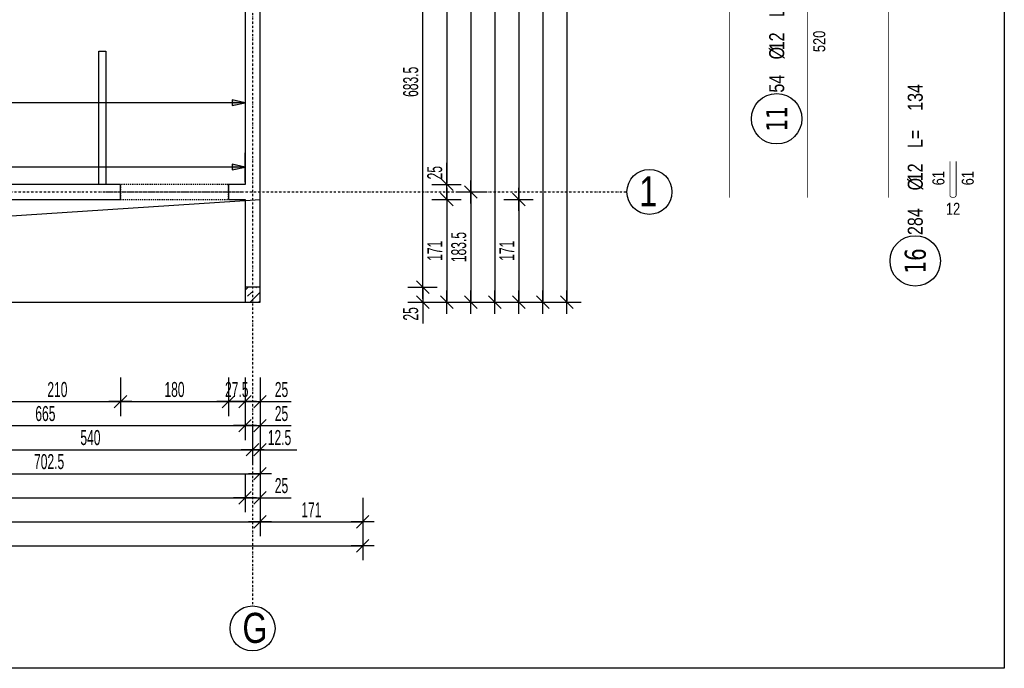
# Model space of a CAD drawing. Header units: millimetres. Extents: x -22500 to -4121, y -19317 to -14831.
# Tile 49 of 70: x -15119 to -13480, y -18447 to -17367. Entities that reach past the tile are written whole.
import ezdxf
from ezdxf.enums import TextEntityAlignment as Align

# ---------------------------------------------------------------- set-up
doc = ezdxf.new("R2010")
doc.units = ezdxf.units.MM
doc.header["$LTSCALE"] = 10
doc.linetypes.add('MO', pattern=[0.7, 0.35, -0.17, 0.01, -0.17])
doc.linetypes.add('MP', pattern=[0.36, 0.2, -0.16])
doc.layers.add('BA_obw', color=230, linetype='Continuous', plot=False)
doc.layers.add('BZ_pom', color=6, linetype='Continuous', plot=False)
for name, color, linetype in [('BA_szr', 1, 'Continuous'), ('BA_wym', 1, 'Continuous'), ('BD_lpm', 1, 'MP'), ('BD_osm', 1, 'MO'), ('BD_txs', 2, 'Continuous'), ('BD_wic', 1, 'Continuous'), ('BD_wig', 3, 'Continuous'), ('BZ_odn', 1, 'Continuous'), ('BZ_opi2', 4, 'Continuous'), ('BZ_opi3', 30, 'Continuous'), ('BZ_opi4', 53, 'Continuous'), ('BZ_P_wyc', 134, 'Continuous'), ('BZ_wym', 1, 'Continuous')]:
    doc.layers.add(name, color=color, linetype=linetype)
doc.styles.add('BIKTBG', font='tahoma.ttf', dxfattribs={"width": 0.85})
doc.styles.add('BIKTC', font='bikromsw.shx', dxfattribs={"width": 0.85})
doc.styles.add('BIKTS', font='bikromsw.shx', dxfattribs={"width": 0.8})
doc.styles.add('BIKWYM', font='bikromsw.shx', dxfattribs={"width": 0.6})
doc.dimstyles.new('BA_KR_100_cm', dxfattribs={"dimtxt": 25, "dimasz": 1.666667, "dimexe": 24, "dimexo": 0, "dimgap": 0, "dimtad": 0, "dimdec": 1, "dimrnd": 0.5, "dimzin": 9, "dimdsep": 46, "dimtxsty": 'BIKWYM', "dimblk": 'WYM-KR', "dimcen": 0, "dimdle": 20, "dimclrd": 256, "dimclre": 256, "dimclrt": 2, "dimadec": 0, "dimazin": 0, "dimtfac": 0.033333, "dimtdec": 1, "dimtmove": 0, "dimatfit": 3, "dimldrblk": 'WYM-KR', "dimfxl": 25, "dimfxlon": 1, "dimtvp": 0.8, "dimtolj": 1, "dimarcsym": 0})
doc.dimstyles.new('BZ_ST_100_cm', dxfattribs={"dimtxt": 25, "dimasz": 1.666667, "dimexe": 24, "dimexo": 0, "dimgap": 0, "dimtad": 0, "dimdec": 1, "dimrnd": 0.5, "dimdsep": 46, "dimtxsty": 'BIKWYM', "dimblk": 'WYM-ST', "dimcen": 0, "dimdle": 20, "dimclrd": 256, "dimclre": 256, "dimclrt": 7, "dimadec": 0, "dimazin": 0, "dimtfac": 0.033333, "dimtdec": 1, "dimtix": 1, "dimtmove": 2, "dimatfit": 3, "dimldrblk": 'WYM-ST', "dimfxl": 25, "dimfxlon": 1, "dimtvp": 0.8, "dimtolj": 1, "dimtzin": 0, "dimarcsym": 0})

# ---------------------------------------------------------------- blocks, each defined once
blk = doc.blocks.new('WYM-KR')
at = {"linetype": 'ByBlock'}
blk.add_line((11.52, 0), (-11.52, 0), dxfattribs=at)
at = {"color": 7, "linetype": 'ByBlock'}
blk.add_line((6.24, 6.24), (-6.24, -6.24), dxfattribs=at)
blk = doc.blocks.new('*D233')
at = {"layer": 'BA_wym', "lineweight": -2}
for p, q in [((-15161.6, -17962.8), (-15161.6, -18026.8)), ((-14951.6, -17962.8), (-14951.6, -18026.8)), ((-15160, -18002.8), (-14953.3, -18002.8))]:
    blk.add_line(p, q, dxfattribs=at)
at = {"layer": 'Defpoints', "color": 0}
for p in [(-15161.6, -17666.3), (-14951.6, -17666.3), (-14951.6, -18002.8)]:
    blk.add_point(p, dxfattribs=at)
at = {"layer": 'BA_wym', "lineweight": -2, "xscale": 1.666666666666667, "yscale": 1.666666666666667, "zscale": 1.666666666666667, "rotation": 180}
blk.add_blockref('WYM-KR', (-15161.6, -18002.8), dxfattribs=at)
at = {"layer": 'BA_wym', "lineweight": -2, "xscale": 1.666666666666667, "yscale": 1.666666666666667, "zscale": 1.666666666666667}
blk.add_blockref('WYM-KR', (-14951.6, -18002.8), dxfattribs=at)
at = {"layer": 'BA_wym', "color": 2, "insert": (-15056.6, -17982.8), "char_height": 25, "attachment_point": 5, "style": 'BIKWYM'}
blk.add_mtext('\\A1;210', dxfattribs=at)
blk = doc.blocks.new('*D234')
at = {"layer": 'BA_wym', "lineweight": -2}
for p, q in [((-14951.6, -17962.8), (-14951.6, -18026.8)), ((-14771.6, -17962.8), (-14771.6, -18026.8)), ((-14950, -18002.8), (-14773.3, -18002.8))]:
    blk.add_line(p, q, dxfattribs=at)
at = {"layer": 'Defpoints', "color": 0}
for p in [(-14951.6, -17666.3), (-14771.6, -17666.3), (-14771.6, -18002.8)]:
    blk.add_point(p, dxfattribs=at)
at = {"layer": 'BA_wym', "lineweight": -2, "xscale": 1.666666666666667, "yscale": 1.666666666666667, "zscale": 1.666666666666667, "rotation": 180}
blk.add_blockref('WYM-KR', (-14951.6, -18002.8), dxfattribs=at)
at = {"layer": 'BA_wym', "lineweight": -2, "xscale": 1.666666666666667, "yscale": 1.666666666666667, "zscale": 1.666666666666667}
blk.add_blockref('WYM-KR', (-14771.6, -18002.8), dxfattribs=at)
at = {"layer": 'BA_wym', "color": 2, "insert": (-14861.6, -17982.8), "char_height": 25, "attachment_point": 5, "style": 'BIKWYM'}
blk.add_mtext('\\A1;180', dxfattribs=at)
blk = doc.blocks.new('*D235')
at = {"layer": 'BA_wym', "lineweight": -2}
for p, q in [((-14771.6, -17962.8), (-14771.6, -18026.8)), ((-14744.1, -17962.8), (-14744.1, -18026.8)), ((-14773.3, -18002.8), (-14775, -18002.8)), ((-14771.6, -18002.8), (-14744.1, -18002.8)), ((-14742.5, -18002.8), (-14740.8, -18002.8))]:
    blk.add_line(p, q, dxfattribs=at)
at = {"layer": 'Defpoints', "color": 0}
for p in [(-14771.6, -17666.3), (-14744.1, -17837.3), (-14744.1, -18002.8)]:
    blk.add_point(p, dxfattribs=at)
at = {"layer": 'BA_wym', "lineweight": -2, "xscale": 1.666666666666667, "yscale": 1.666666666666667, "zscale": 1.666666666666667}
blk.add_blockref('WYM-KR', (-14771.6, -18002.8), dxfattribs=at)
at = {"layer": 'BA_wym', "lineweight": -2, "xscale": 1.666666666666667, "yscale": 1.666666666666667, "zscale": 1.666666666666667, "rotation": 180}
blk.add_blockref('WYM-KR', (-14744.1, -18002.8), dxfattribs=at)
at = {"layer": 'BA_wym', "color": 2, "insert": (-14757.9, -17982.8), "char_height": 25, "attachment_point": 5, "style": 'BIKWYM'}
blk.add_mtext('\\A1;27.5', dxfattribs=at)
blk = doc.blocks.new('*D236')
at = {"layer": 'BA_wym', "lineweight": -2}
for p, q in [((-14744.1, -17962.8), (-14744.1, -18026.8)), ((-14719.1, -17962.8), (-14719.1, -18026.8)), ((-14745.8, -18002.8), (-14747.5, -18002.8)), ((-14744.1, -18002.8), (-14719.1, -18002.8)), ((-14717.5, -18002.8), (-14667.2, -18002.8))]:
    blk.add_line(p, q, dxfattribs=at)
at = {"layer": 'Defpoints', "color": 0}
for p in [(-14744.1, -17837.3), (-14719.1, -17837.3), (-14719.1, -18002.8)]:
    blk.add_point(p, dxfattribs=at)
at = {"layer": 'BA_wym', "lineweight": -2, "xscale": 1.666666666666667, "yscale": 1.666666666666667, "zscale": 1.666666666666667}
blk.add_blockref('WYM-KR', (-14744.1, -18002.8), dxfattribs=at)
at = {"layer": 'BA_wym', "lineweight": -2, "xscale": 1.666666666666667, "yscale": 1.666666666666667, "zscale": 1.666666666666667, "rotation": 180}
blk.add_blockref('WYM-KR', (-14719.1, -18002.8), dxfattribs=at)
at = {"layer": 'BA_wym', "color": 2, "insert": (-14683.4, -17982.8), "char_height": 25, "attachment_point": 5, "style": 'BIKWYM'}
blk.add_mtext('\\A1;25', dxfattribs=at)
blk = doc.blocks.new('*D244')
at = {"layer": 'BA_wym', "lineweight": -2}
for p, q in [((-15409.1, -18002.8), (-15409.1, -18066.8)), ((-14744.1, -18002.8), (-14744.1, -18066.8)), ((-15407.5, -18042.8), (-14745.8, -18042.8))]:
    blk.add_line(p, q, dxfattribs=at)
at = {"layer": 'Defpoints', "color": 0}
for p in [(-15409.1, -17641.3), (-14744.1, -17837.3), (-14744.1, -18042.8)]:
    blk.add_point(p, dxfattribs=at)
at = {"layer": 'BA_wym', "lineweight": -2, "xscale": 1.666666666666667, "yscale": 1.666666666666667, "zscale": 1.666666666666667, "rotation": 180}
blk.add_blockref('WYM-KR', (-15409.1, -18042.8), dxfattribs=at)
at = {"layer": 'BA_wym', "lineweight": -2, "xscale": 1.666666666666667, "yscale": 1.666666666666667, "zscale": 1.666666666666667}
blk.add_blockref('WYM-KR', (-14744.1, -18042.8), dxfattribs=at)
at = {"layer": 'BA_wym', "color": 2, "insert": (-15076.6, -18022.8), "char_height": 25, "attachment_point": 5, "style": 'BIKWYM'}
blk.add_mtext('\\A1;665', dxfattribs=at)
blk = doc.blocks.new('*D245')
at = {"layer": 'BA_wym', "lineweight": -2}
for p, q in [((-14744.1, -18002.8), (-14744.1, -18066.8)), ((-14719.1, -18002.8), (-14719.1, -18066.8)), ((-14745.8, -18042.8), (-14747.5, -18042.8)), ((-14744.1, -18042.8), (-14719.1, -18042.8)), ((-14717.5, -18042.8), (-14667.2, -18042.8))]:
    blk.add_line(p, q, dxfattribs=at)
at = {"layer": 'Defpoints', "color": 0}
for p in [(-14744.1, -17837.3), (-14719.1, -17837.3), (-14719.1, -18042.8)]:
    blk.add_point(p, dxfattribs=at)
at = {"layer": 'BA_wym', "lineweight": -2, "xscale": 1.666666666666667, "yscale": 1.666666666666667, "zscale": 1.666666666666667}
blk.add_blockref('WYM-KR', (-14744.1, -18042.8), dxfattribs=at)
at = {"layer": 'BA_wym', "lineweight": -2, "xscale": 1.666666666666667, "yscale": 1.666666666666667, "zscale": 1.666666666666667, "rotation": 180}
blk.add_blockref('WYM-KR', (-14719.1, -18042.8), dxfattribs=at)
at = {"layer": 'BA_wym', "color": 2, "insert": (-14683.4, -18022.8), "char_height": 25, "attachment_point": 5, "style": 'BIKWYM'}
blk.add_mtext('\\A1;25', dxfattribs=at)
blk = doc.blocks.new('*D252')
at = {"layer": 'BA_wym', "lineweight": -2}
for p, q in [((-15271.6, -18042.8), (-15271.6, -18106.8)), ((-14731.6, -18042.8), (-14731.6, -18106.8)), ((-15270, -18082.8), (-14733.3, -18082.8))]:
    blk.add_line(p, q, dxfattribs=at)
at = {"layer": 'Defpoints', "color": 0}
for p in [(-15271.6, -17666.5), (-14731.6, -17670.5), (-14731.6, -18082.8)]:
    blk.add_point(p, dxfattribs=at)
at = {"layer": 'BA_wym', "lineweight": -2, "xscale": 1.666666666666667, "yscale": 1.666666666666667, "zscale": 1.666666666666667, "rotation": 180}
blk.add_blockref('WYM-KR', (-15271.6, -18082.8), dxfattribs=at)
at = {"layer": 'BA_wym', "lineweight": -2, "xscale": 1.666666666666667, "yscale": 1.666666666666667, "zscale": 1.666666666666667}
blk.add_blockref('WYM-KR', (-14731.6, -18082.8), dxfattribs=at)
at = {"layer": 'BA_wym', "color": 2, "insert": (-15001.6, -18062.8), "char_height": 25, "attachment_point": 5, "style": 'BIKWYM'}
blk.add_mtext('\\A1;540', dxfattribs=at)
blk = doc.blocks.new('*D253')
at = {"layer": 'BA_wym', "lineweight": -2}
for p, q in [((-14731.6, -18042.8), (-14731.6, -18106.8)), ((-14719.1, -18042.8), (-14719.1, -18106.8)), ((-14733.3, -18082.8), (-14735, -18082.8)), ((-14731.6, -18082.8), (-14719.1, -18082.8)), ((-14717.5, -18082.8), (-14657.7, -18082.8))]:
    blk.add_line(p, q, dxfattribs=at)
at = {"layer": 'Defpoints', "color": 0}
for p in [(-14731.6, -17564.7), (-14719.1, -17837.3), (-14719.1, -18082.8)]:
    blk.add_point(p, dxfattribs=at)
at = {"layer": 'BA_wym', "lineweight": -2, "xscale": 1.666666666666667, "yscale": 1.666666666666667, "zscale": 1.666666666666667}
blk.add_blockref('WYM-KR', (-14731.6, -18082.8), dxfattribs=at)
at = {"layer": 'BA_wym', "lineweight": -2, "xscale": 1.666666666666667, "yscale": 1.666666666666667, "zscale": 1.666666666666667, "rotation": 180}
blk.add_blockref('WYM-KR', (-14719.1, -18082.8), dxfattribs=at)
at = {"layer": 'BA_wym', "color": 2, "insert": (-14686.7, -18062.8), "char_height": 25, "attachment_point": 5, "style": 'BIKWYM'}
blk.add_mtext('\\A1;12.5', dxfattribs=at)
blk = doc.blocks.new('*D257')
at = {"layer": 'BA_wym', "lineweight": -2}
for p, q in [((-15421.6, -18082.8), (-15421.6, -18146.8)), ((-14719.1, -18082.8), (-14719.1, -18146.8)), ((-15420, -18122.8), (-14720.8, -18122.8))]:
    blk.add_line(p, q, dxfattribs=at)
at = {"layer": 'Defpoints', "color": 0}
for p in [(-15421.6, -17800.3), (-14719.1, -17837.3), (-14719.1, -18122.8)]:
    blk.add_point(p, dxfattribs=at)
at = {"layer": 'BA_wym', "lineweight": -2, "xscale": 1.666666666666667, "yscale": 1.666666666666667, "zscale": 1.666666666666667, "rotation": 180}
blk.add_blockref('WYM-KR', (-15421.6, -18122.8), dxfattribs=at)
at = {"layer": 'BA_wym', "lineweight": -2, "xscale": 1.666666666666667, "yscale": 1.666666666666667, "zscale": 1.666666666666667}
blk.add_blockref('WYM-KR', (-14719.1, -18122.8), dxfattribs=at)
at = {"layer": 'BA_wym', "color": 2, "insert": (-15070.4, -18102.8), "char_height": 25, "attachment_point": 5, "style": 'BIKWYM'}
blk.add_mtext('\\A1;702.5', dxfattribs=at)
blk = doc.blocks.new('*D259')
at = {"layer": 'BA_wym', "lineweight": -2}
for p, q in [((-17299.1, -18122.8), (-17299.1, -18186.8)), ((-14744.1, -18122.8), (-14744.1, -18186.8)), ((-17297.5, -18162.8), (-14745.8, -18162.8))]:
    blk.add_line(p, q, dxfattribs=at)
at = {"layer": 'Defpoints', "color": 0}
for p in [(-17299.1, -17837.3), (-14744.1, -17837.3), (-14744.1, -18162.8)]:
    blk.add_point(p, dxfattribs=at)
at = {"layer": 'BA_wym', "lineweight": -2, "xscale": 1.666666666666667, "yscale": 1.666666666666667, "zscale": 1.666666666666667, "rotation": 180}
blk.add_blockref('WYM-KR', (-17299.1, -18162.8), dxfattribs=at)
at = {"layer": 'BA_wym', "lineweight": -2, "xscale": 1.666666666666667, "yscale": 1.666666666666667, "zscale": 1.666666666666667}
blk.add_blockref('WYM-KR', (-14744.1, -18162.8), dxfattribs=at)
at = {"layer": 'BA_wym', "color": 2, "insert": (-16021.6, -18142.8), "char_height": 25, "attachment_point": 5, "style": 'BIKWYM'}
blk.add_mtext('\\A1;2555', dxfattribs=at)
blk = doc.blocks.new('*D260')
at = {"layer": 'BA_wym', "lineweight": -2}
for p, q in [((-14744.1, -18122.8), (-14744.1, -18186.8)), ((-14719.1, -18122.8), (-14719.1, -18186.8)), ((-14745.8, -18162.8), (-14747.5, -18162.8)), ((-14744.1, -18162.8), (-14719.1, -18162.8)), ((-14717.5, -18162.8), (-14667.2, -18162.8))]:
    blk.add_line(p, q, dxfattribs=at)
at = {"layer": 'Defpoints', "color": 0}
for p in [(-14744.1, -17837.3), (-14719.1, -17837.3), (-14719.1, -18162.8)]:
    blk.add_point(p, dxfattribs=at)
at = {"layer": 'BA_wym', "lineweight": -2, "xscale": 1.666666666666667, "yscale": 1.666666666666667, "zscale": 1.666666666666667}
blk.add_blockref('WYM-KR', (-14744.1, -18162.8), dxfattribs=at)
at = {"layer": 'BA_wym', "lineweight": -2, "xscale": 1.666666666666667, "yscale": 1.666666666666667, "zscale": 1.666666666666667, "rotation": 180}
blk.add_blockref('WYM-KR', (-14719.1, -18162.8), dxfattribs=at)
at = {"layer": 'BA_wym', "color": 2, "insert": (-14683.4, -18142.8), "char_height": 25, "attachment_point": 5, "style": 'BIKWYM'}
blk.add_mtext('\\A1;25', dxfattribs=at)
blk = doc.blocks.new('*D261')
at = {"layer": 'BA_wym', "lineweight": -2}
for p, q in [((-17324.1, -18162.8), (-17324.1, -18226.8)), ((-14719.1, -18162.8), (-14719.1, -18226.8)), ((-17322.5, -18202.8), (-14720.8, -18202.8))]:
    blk.add_line(p, q, dxfattribs=at)
at = {"layer": 'Defpoints', "color": 0}
for p in [(-17324.1, -17837.3), (-14719.1, -17837.3), (-14719.1, -18202.8)]:
    blk.add_point(p, dxfattribs=at)
at = {"layer": 'BA_wym', "lineweight": -2, "xscale": 1.666666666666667, "yscale": 1.666666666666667, "zscale": 1.666666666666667, "rotation": 180}
blk.add_blockref('WYM-KR', (-17324.1, -18202.8), dxfattribs=at)
at = {"layer": 'BA_wym', "lineweight": -2, "xscale": 1.666666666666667, "yscale": 1.666666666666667, "zscale": 1.666666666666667}
blk.add_blockref('WYM-KR', (-14719.1, -18202.8), dxfattribs=at)
at = {"layer": 'BA_wym', "color": 2, "insert": (-16021.6, -18182.8), "char_height": 25, "attachment_point": 5, "style": 'BIKWYM'}
blk.add_mtext('\\A1;2605', dxfattribs=at)
blk = doc.blocks.new('*D298')
at = {"layer": 'BA_wym', "lineweight": -2}
for p, q in [((-14473.1, -17128.8), (-14424.1, -17128.8)), ((-14448.1, -17810.6), (-14448.1, -17130.5)), ((-14473.1, -17812.3), (-14424.1, -17812.3))]:
    blk.add_line(p, q, dxfattribs=at)
at = {"layer": 'Defpoints', "color": 0}
for p in [(-14719.1, -17128.8), (-14448.1, -17128.8), (-14719.1, -17812.3)]:
    blk.add_point(p, dxfattribs=at)
at = {"layer": 'BA_wym', "lineweight": -2, "xscale": 1.666666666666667, "yscale": 1.666666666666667, "zscale": 1.666666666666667}
for p, rotation in [((-14448.1, -17128.8), 90), ((-14448.1, -17812.3), 270)]:
    blk.add_blockref('WYM-KR', p, dxfattribs=dict(at, rotation=rotation))
at = {"layer": 'BA_wym', "color": 2, "insert": (-14468.1, -17470.6), "char_height": 25, "attachment_point": 5, "rotation": 90, "style": 'BIKWYM'}
blk.add_mtext('\\A1;683.5', dxfattribs=at)
blk = doc.blocks.new('*D299')
at = {"layer": 'BA_wym', "lineweight": -2}
for p, q in [((-14473.1, -17812.3), (-14424.1, -17812.3)), ((-14448.1, -17810.6), (-14448.1, -17809)), ((-14448.1, -17812.3), (-14448.1, -17837.3)), ((-14473.1, -17837.3), (-14424.1, -17837.3)), ((-14448.1, -17839), (-14448.1, -17873))]:
    blk.add_line(p, q, dxfattribs=at)
at = {"layer": 'Defpoints', "color": 0}
for p in [(-14719.1, -17812.3), (-14719.1, -17837.3), (-14448.1, -17837.3)]:
    blk.add_point(p, dxfattribs=at)
at = {"layer": 'BA_wym', "lineweight": -2, "xscale": 1.666666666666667, "yscale": 1.666666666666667, "zscale": 1.666666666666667}
for p, rotation in [((-14448.1, -17812.3), 270), ((-14448.1, -17837.3), 90)]:
    blk.add_blockref('WYM-KR', p, dxfattribs=dict(at, rotation=rotation))
at = {"layer": 'BA_wym', "color": 2, "insert": (-14468.1, -17856.8), "char_height": 25, "attachment_point": 5, "rotation": 90, "style": 'BIKWYM'}
blk.add_mtext('\\A1;25', dxfattribs=at)
blk = doc.blocks.new('*D303')
at = {"layer": 'BA_wym', "lineweight": -2}
for p, q in [((-14433.1, -16811.3), (-14384.1, -16811.3)), ((-14408.1, -16813), (-14408.1, -17639.6)), ((-14433.1, -17641.3), (-14384.1, -17641.3))]:
    blk.add_line(p, q, dxfattribs=at)
at = {"layer": 'Defpoints', "color": 0}
for p in [(-14719.1, -16811.3), (-14744.1, -17641.3), (-14408.1, -17641.3)]:
    blk.add_point(p, dxfattribs=at)
at = {"layer": 'BA_wym', "lineweight": -2, "xscale": 1.666666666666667, "yscale": 1.666666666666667, "zscale": 1.666666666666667}
for p, rotation in [((-14408.1, -16811.3), 90), ((-14408.1, -17641.3), 270)]:
    blk.add_blockref('WYM-KR', p, dxfattribs=dict(at, rotation=rotation))
at = {"layer": 'BA_wym', "color": 2, "insert": (-14428.1, -17226.3), "char_height": 25, "attachment_point": 5, "rotation": 90, "style": 'BIKWYM'}
blk.add_mtext('\\A1;830', dxfattribs=at)
blk = doc.blocks.new('*D304')
at = {"layer": 'BA_wym', "lineweight": -2}
for p, q in [((-14408.1, -17639.6), (-14408.1, -17605.6)), ((-14433.1, -17641.3), (-14384.1, -17641.3)), ((-14408.1, -17666.3), (-14408.1, -17641.3)), ((-14433.1, -17666.3), (-14384.1, -17666.3)), ((-14408.1, -17668), (-14408.1, -17669.6))]:
    blk.add_line(p, q, dxfattribs=at)
at = {"layer": 'Defpoints', "color": 0}
for p in [(-14744.1, -17641.3), (-14408.1, -17641.3), (-14744.1, -17666.3)]:
    blk.add_point(p, dxfattribs=at)
at = {"layer": 'BA_wym', "lineweight": -2, "xscale": 1.666666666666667, "yscale": 1.666666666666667, "zscale": 1.666666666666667}
for p, rotation in [((-14408.1, -17641.3), 270), ((-14408.1, -17666.3), 90)]:
    blk.add_blockref('WYM-KR', p, dxfattribs=dict(at, rotation=rotation))
at = {"layer": 'BA_wym', "color": 2, "insert": (-14428.1, -17621.8), "char_height": 25, "attachment_point": 5, "rotation": 90, "style": 'BIKWYM'}
blk.add_mtext('\\A1;25', dxfattribs=at)
blk = doc.blocks.new('*D305')
at = {"layer": 'BA_wym', "lineweight": -2}
for p, q in [((-14433.1, -17666.3), (-14384.1, -17666.3)), ((-14408.1, -17668), (-14408.1, -17835.6)), ((-14433.1, -17837.3), (-14384.1, -17837.3))]:
    blk.add_line(p, q, dxfattribs=at)
at = {"layer": 'Defpoints', "color": 0}
for p in [(-14744.1, -17666.3), (-14719.1, -17837.3), (-14408.1, -17837.3)]:
    blk.add_point(p, dxfattribs=at)
at = {"layer": 'BA_wym', "lineweight": -2, "xscale": 1.666666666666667, "yscale": 1.666666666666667, "zscale": 1.666666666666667}
for p, rotation in [((-14408.1, -17666.3), 90), ((-14408.1, -17837.3), 270)]:
    blk.add_blockref('WYM-KR', p, dxfattribs=dict(at, rotation=rotation))
at = {"layer": 'BA_wym', "color": 2, "insert": (-14428.1, -17751.8), "char_height": 25, "attachment_point": 5, "rotation": 90, "style": 'BIKWYM'}
blk.add_mtext('\\A1;171', dxfattribs=at)
blk = doc.blocks.new('*D310')
at = {"layer": 'BA_wym', "lineweight": -2}
for p, q in [((-14393.1, -16903.8), (-14344.1, -16903.8)), ((-14368.1, -16905.5), (-14368.1, -17652.1)), ((-14393.1, -17653.8), (-14344.1, -17653.8))]:
    blk.add_line(p, q, dxfattribs=at)
at = {"layer": 'Defpoints', "color": 0}
for p in [(-14719.1, -16903.8), (-14719.1, -17653.8), (-14368.1, -17653.8)]:
    blk.add_point(p, dxfattribs=at)
at = {"layer": 'BA_wym', "lineweight": -2, "xscale": 1.666666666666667, "yscale": 1.666666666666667, "zscale": 1.666666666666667}
for p, rotation in [((-14368.1, -16903.8), 90), ((-14368.1, -17653.8), 270)]:
    blk.add_blockref('WYM-KR', p, dxfattribs=dict(at, rotation=rotation))
at = {"layer": 'BA_wym', "color": 2, "insert": (-14388.1, -17278.8), "char_height": 25, "attachment_point": 5, "rotation": 90, "style": 'BIKWYM'}
blk.add_mtext('\\A1;750', dxfattribs=at)
blk = doc.blocks.new('*D311')
at = {"layer": 'BA_wym', "lineweight": -2}
for p, q in [((-14393.1, -17653.8), (-14344.1, -17653.8)), ((-14368.1, -17655.5), (-14368.1, -17835.6)), ((-14393.1, -17837.3), (-14344.1, -17837.3))]:
    blk.add_line(p, q, dxfattribs=at)
at = {"layer": 'Defpoints', "color": 0}
for p in [(-14719.1, -17653.8), (-14719.1, -17837.3), (-14368.1, -17837.3)]:
    blk.add_point(p, dxfattribs=at)
at = {"layer": 'BA_wym', "lineweight": -2, "xscale": 1.666666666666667, "yscale": 1.666666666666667, "zscale": 1.666666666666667}
for p, rotation in [((-14368.1, -17653.8), 90), ((-14368.1, -17837.3), 270)]:
    blk.add_blockref('WYM-KR', p, dxfattribs=dict(at, rotation=rotation))
at = {"layer": 'BA_wym', "color": 2, "insert": (-14388.1, -17745.6), "char_height": 25, "attachment_point": 5, "rotation": 90, "style": 'BIKWYM'}
blk.add_mtext('\\A1;183.5', dxfattribs=at)
blk = doc.blocks.new('*D313')
at = {"layer": 'BA_wym', "lineweight": -2}
for p, q in [((-14313.1, -15841.3), (-14264.1, -15841.3)), ((-14288.1, -15843), (-14288.1, -17664.6)), ((-14313.1, -17666.3), (-14264.1, -17666.3))]:
    blk.add_line(p, q, dxfattribs=at)
at = {"layer": 'Defpoints', "color": 0}
for p in [(-14719.1, -15841.3), (-14744.1, -17666.3), (-14288.1, -17666.3)]:
    blk.add_point(p, dxfattribs=at)
at = {"layer": 'BA_wym', "lineweight": -2, "xscale": 1.666666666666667, "yscale": 1.666666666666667, "zscale": 1.666666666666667}
for p, rotation in [((-14288.1, -15841.3), 90), ((-14288.1, -17666.3), 270)]:
    blk.add_blockref('WYM-KR', p, dxfattribs=dict(at, rotation=rotation))
at = {"layer": 'BA_wym', "color": 2, "insert": (-14308.1, -16753.8), "char_height": 25, "attachment_point": 5, "rotation": 90, "style": 'BIKWYM'}
blk.add_mtext('\\A1;1825', dxfattribs=at)
blk = doc.blocks.new('*D314')
at = {"layer": 'BA_wym', "lineweight": -2}
for p, q in [((-14313.1, -17666.3), (-14264.1, -17666.3)), ((-14288.1, -17668), (-14288.1, -17835.6)), ((-14313.1, -17837.3), (-14264.1, -17837.3))]:
    blk.add_line(p, q, dxfattribs=at)
at = {"layer": 'Defpoints', "color": 0}
for p in [(-14744.1, -17666.3), (-14719.1, -17837.3), (-14288.1, -17837.3)]:
    blk.add_point(p, dxfattribs=at)
at = {"layer": 'BA_wym', "lineweight": -2, "xscale": 1.666666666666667, "yscale": 1.666666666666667, "zscale": 1.666666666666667}
for p, rotation in [((-14288.1, -17666.3), 90), ((-14288.1, -17837.3), 270)]:
    blk.add_blockref('WYM-KR', p, dxfattribs=dict(at, rotation=rotation))
at = {"layer": 'BA_wym', "color": 2, "insert": (-14308.1, -17751.8), "char_height": 25, "attachment_point": 5, "rotation": 90, "style": 'BIKWYM'}
blk.add_mtext('\\A1;171', dxfattribs=at)
blk = doc.blocks.new('*D315')
at = {"layer": 'BA_wym', "lineweight": -2}
for p, q in [((-14273.1, -15790.3), (-14224.1, -15790.3)), ((-14248.1, -15792), (-14248.1, -17835.6)), ((-14273.1, -17837.3), (-14224.1, -17837.3))]:
    blk.add_line(p, q, dxfattribs=at)
at = {"layer": 'Defpoints', "color": 0}
for p in [(-15409.1, -15790.3), (-14719.1, -17837.3), (-14248.1, -17837.3)]:
    blk.add_point(p, dxfattribs=at)
at = {"layer": 'BA_wym', "lineweight": -2, "xscale": 1.666666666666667, "yscale": 1.666666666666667, "zscale": 1.666666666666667}
for p, rotation in [((-14248.1, -15790.3), 90), ((-14248.1, -17837.3), 270)]:
    blk.add_blockref('WYM-KR', p, dxfattribs=dict(at, rotation=rotation))
at = {"layer": 'BA_wym', "color": 2, "insert": (-14268.1, -16813.8), "char_height": 25, "attachment_point": 5, "rotation": 90, "style": 'BIKWYM'}
blk.add_mtext('\\A1;2047', dxfattribs=at)
blk = doc.blocks.new('*D318')
at = {"layer": 'BA_wym', "lineweight": -2}
for p, q in [((-14353.1, -16738.8), (-14304.1, -16738.8)), ((-14328.1, -16740.5), (-14328.1, -17835.6)), ((-14353.1, -17837.3), (-14304.1, -17837.3))]:
    blk.add_line(p, q, dxfattribs=at)
at = {"layer": 'Defpoints', "color": 0}
for p in [(-14368.1, -16738.8), (-14368.1, -17837.3), (-14328.1, -17837.3)]:
    blk.add_point(p, dxfattribs=at)
at = {"layer": 'BA_wym', "lineweight": -2, "xscale": 1.666666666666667, "yscale": 1.666666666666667, "zscale": 1.666666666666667}
for p, rotation in [((-14328.1, -16738.8), 90), ((-14328.1, -17837.3), 270)]:
    blk.add_blockref('WYM-KR', p, dxfattribs=dict(at, rotation=rotation))
at = {"layer": 'BA_wym', "color": 2, "insert": (-14348.1, -17288.1), "char_height": 25, "attachment_point": 5, "rotation": 90, "style": 'BIKWYM'}
blk.add_mtext('\\A1;1098.5', dxfattribs=at)
blk = doc.blocks.new('*D319')
at = {"layer": 'BA_wym', "lineweight": -2}
for p, q in [((-14719.1, -18162.8), (-14719.1, -18226.8)), ((-14548.1, -18162.8), (-14548.1, -18226.8)), ((-14717.5, -18202.8), (-14549.8, -18202.8))]:
    blk.add_line(p, q, dxfattribs=at)
at = {"layer": 'Defpoints', "color": 0}
for p in [(-14548.1, -16738.8), (-14719.1, -17837.3), (-14548.1, -18202.8)]:
    blk.add_point(p, dxfattribs=at)
at = {"layer": 'BA_wym', "lineweight": -2, "xscale": 1.666666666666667, "yscale": 1.666666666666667, "zscale": 1.666666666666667, "rotation": 180}
blk.add_blockref('WYM-KR', (-14719.1, -18202.8), dxfattribs=at)
at = {"layer": 'BA_wym', "lineweight": -2, "xscale": 1.666666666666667, "yscale": 1.666666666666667, "zscale": 1.666666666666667}
blk.add_blockref('WYM-KR', (-14548.1, -18202.8), dxfattribs=at)
at = {"layer": 'BA_wym', "color": 2, "insert": (-14633.6, -18182.8), "char_height": 25, "attachment_point": 5, "style": 'BIKWYM'}
blk.add_mtext('\\A1;171', dxfattribs=at)
blk = doc.blocks.new('*D321')
at = {"layer": 'BA_wym', "lineweight": -2}
for p, q in [((-17495.1, -18202.8), (-17495.1, -18266.8)), ((-14548.1, -18202.8), (-14548.1, -18266.8)), ((-17493.5, -18242.8), (-14549.8, -18242.8))]:
    blk.add_line(p, q, dxfattribs=at)
at = {"layer": 'Defpoints', "color": 0}
for p in [(-17495.1, -16738.8), (-14548.1, -16738.8), (-14548.1, -18242.8)]:
    blk.add_point(p, dxfattribs=at)
at = {"layer": 'BA_wym', "lineweight": -2, "xscale": 1.666666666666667, "yscale": 1.666666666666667, "zscale": 1.666666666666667, "rotation": 180}
blk.add_blockref('WYM-KR', (-17495.1, -18242.8), dxfattribs=at)
at = {"layer": 'BA_wym', "lineweight": -2, "xscale": 1.666666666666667, "yscale": 1.666666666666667, "zscale": 1.666666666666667}
blk.add_blockref('WYM-KR', (-14548.1, -18242.8), dxfattribs=at)
at = {"layer": 'BA_wym', "color": 2, "insert": (-16021.6, -18222.8), "char_height": 25, "attachment_point": 5, "style": 'BIKWYM'}
blk.add_mtext('\\A1;2947', dxfattribs=at)
blk = doc.blocks.new('*D391')
at = {"layer": 'BA_wym', "lineweight": -2}
for p, q in [((-14233.1, -15670.3), (-14184.1, -15670.3)), ((-14208.1, -15672), (-14208.1, -17835.6)), ((-14233.1, -17837.3), (-14184.1, -17837.3))]:
    blk.add_line(p, q, dxfattribs=at)
at = {"layer": 'Defpoints', "color": 0}
for p in [(-15403.1, -15670.3), (-14719.1, -17837.3), (-14208.1, -17837.3)]:
    blk.add_point(p, dxfattribs=at)
at = {"layer": 'BA_wym', "lineweight": -2, "xscale": 1.666666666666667, "yscale": 1.666666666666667, "zscale": 1.666666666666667}
for p, rotation in [((-14208.1, -15670.3), 90), ((-14208.1, -17837.3), 270)]:
    blk.add_blockref('WYM-KR', p, dxfattribs=dict(at, rotation=rotation))
at = {"layer": 'BA_wym', "color": 2, "insert": (-14228.1, -16753.8), "char_height": 25, "attachment_point": 5, "rotation": 90, "style": 'BIKWYM'}
blk.add_mtext('\\A1;2167', dxfattribs=at)
blk = doc.blocks.new('WYM-ST')
blk.add_hatch(color=256).paths.add_polyline_path([(-13, 2.88), (0, 0), (-13, -2.88)])
blk.add_lwpolyline([(0, 0), (-13, 2.88), (-13, -2.88), (0, 0)])
blk = doc.blocks.new('*D423')
at = {"layer": 'BA_wym', "lineweight": -2}
for p, q in [((-16009.1, -17480.4), (-16009.1, -17529.4)), ((-14744.1, -17480.4), (-14744.1, -17529.4)), ((-14745.8, -17505.4), (-16007.5, -17505.4))]:
    blk.add_line(p, q, dxfattribs=at)
at = {"layer": 'Defpoints', "color": 0}
for p in [(-14744.1, -16588.8), (-16009.1, -16706.3), (-16009.1, -17505.4)]:
    blk.add_point(p, dxfattribs=at)
at = {"layer": 'BA_wym', "lineweight": -2, "xscale": 1.666666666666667, "yscale": 1.666666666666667, "zscale": 1.666666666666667, "rotation": 180}
blk.add_blockref('WYM-ST', (-16009.1, -17505.4), dxfattribs=at)
at = {"layer": 'BA_wym', "lineweight": -2, "xscale": 1.666666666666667, "yscale": 1.666666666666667, "zscale": 1.666666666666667}
blk.add_blockref('WYM-ST', (-14744.1, -17505.4), dxfattribs=at)
at = {"layer": 'BA_wym', "color": 7, "insert": (-15364.3, -17485.4), "char_height": 25, "attachment_point": 5, "style": 'BIKWYM'}
blk.add_mtext('\\A1;1265', dxfattribs=at)
blk = doc.blocks.new('bik_BlkOpPretW', base_point=(-8229.3, 29338.9))
at = {"layer": 'BZ_opi2', "style": 'BIKTBG', "width": 0.8}
blk.add_attdef('NUMER', text='', height=35, dxfattribs=at).set_placement((-8167.3, 29338.9), align=Align.MIDDLE_CENTER)
at = {"layer": 'BZ_opi4', "style": 'BIKTS', "width": 0.8}
for tag, p in [('SZTUK', (-8124.3, 29326.4)), ('PRZEDR_FI', (-8050, 29326.4)), ('PRZEKROJ', (-8034.8, 29326.4)), ('PRZEDR_L', (-7979.5, 29326.4)), ('DLUGOSC', (-7917.6, 29326.4))]:
    blk.add_attdef(tag, p, '', height=25, dxfattribs=at)
at = {"layer": 'BZ_pom', "width": 0.8}
for tag, p, height, style, flags in [('POZYCJA', (-8124.3, 29288.9), 35, 'BIKTBG', 3), ('GATUNEK', (-8124.3, 29251.4), 25, 'BIKTS', 1), ('METODA_L', (-8124.3, 29176.4), 25, 'BIKTS', 3)]:
    blk.add_attdef(tag, p, '', height=height, dxfattribs=dict(at, style=style, flags=flags))
at = {"layer": 'BZ_wym', "width": 0.8}
for tag, p, height, style, flags in [('UWAGA', (-8124.3, 29213.9), 25, 'BIKTS', 1), ('TYP_PRETA', (-8124.3, 29138.9), 25, 'BIKTS', 3), ('PRZEDR_NR', (-8124.3, 29101.4), 35, 'BIKTBG', 1), ('PRZEDR_SZT', (-8124.3, 29063.9), 25, 'BIKTS', 1), ('EURO_KOD', (-8124.3, 29026.4), 25, 'BIKTS', 3), ('EURO_KOD_SEGMENTY', (-8070, 29026.4), 25, 'BIKTS', 3), ('HAK_1', (-8124.3, 28988.9), 25, 'BIKTS', 3), ('HAK_2', (-8124.3, 28951.4), 25, 'BIKTS', 3), ('ID', (-8124.3, 28913.9), 25, 'BIKTS', 3), ('ID_C', (-8124.3, 28876.4), 25, 'BIKTS', 3), ('b_atr_0', (-8124.3, 28838.9), 25, 'BIKTS', 3)]:
    blk.add_attdef(tag, p, '', height=height, dxfattribs=dict(at, style=style, flags=flags))
blk = doc.blocks.new('*D447')
at = {"layer": 'BA_wym', "lineweight": -2}
for p, q in [((-17299.1, -17637.5), (-17299.1, -17588.5)), ((-14744.1, -17637.5), (-14744.1, -17588.5)), ((-14745.8, -17612.5), (-17297.5, -17612.5))]:
    blk.add_line(p, q, dxfattribs=at)
at = {"layer": 'Defpoints', "color": 0}
for p in [(-17299.1, -17612.5), (-17299.1, -17641.3), (-14744.1, -17641.3)]:
    blk.add_point(p, dxfattribs=at)
at = {"layer": 'BA_wym', "lineweight": -2, "xscale": 1.666666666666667, "yscale": 1.666666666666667, "zscale": 1.666666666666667, "rotation": 180}
blk.add_blockref('WYM-ST', (-17299.1, -17612.5), dxfattribs=at)
at = {"layer": 'BA_wym', "lineweight": -2, "xscale": 1.666666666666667, "yscale": 1.666666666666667, "zscale": 1.666666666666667}
blk.add_blockref('WYM-ST', (-14744.1, -17612.5), dxfattribs=at)
at = {"layer": 'BA_wym', "color": 7, "insert": (-15964.1, -17592.5), "char_height": 25, "attachment_point": 5, "style": 'BIKWYM'}
blk.add_mtext('\\A1;2555', dxfattribs=at)

msp = doc.modelspace()

# ---------------------------------------------------------------- hatches: boundary and pattern name
at = {"layer": 'BA_szr'}
h = msp.add_hatch(dxfattribs=at)
h.set_pattern_fill('BIK_ZELBET', color=256, scale=100, angle=45, pattern_type=2)
h.set_pattern_definition([(45, (-26357.906, -18881.161), (-14.142136, 14.142136), []), (45, (-26364.977, -18874.09), (-14.142136, 14.142136), [10, -10])])
h.paths.add_polyline_path([(-14744.13, -17837.31), (-14719.13, -17837.31), (-14719.13, -17812.31), (-14744.13, -17812.31)])

# ---------------------------------------------------------------- linework, layer by layer
at = {"layer": 'BA_obw'}
msp.add_lwpolyline([(-18064.84, -14831.21), (-13479.65, -14831.21), (-13479.65, -18446.63), (-18064.84, -18446.63)], close=True, dxfattribs=at)
at = {"layer": 'BD_lpm'}
msp.add_lwpolyline([(-14951.63, -17666.31), (-14771.63, -17666.31), (-14771.63, -17641.31), (-14951.63, -17641.31)], close=True, dxfattribs=at)
at = {"layer": 'BD_osm', "color": 5}
msp.add_line((-14976.63, -17653.81), (-14746.63, -17653.81), dxfattribs=at)
at = {"layer": 'BD_osm'}
for points in [[(-14731.63, -15130.31), (-14731.63, -18342.76)], [(-17935.13, -17653.81), (-14108.13, -17653.81)]]:
    msp.add_lwpolyline(points, dxfattribs=at)
at = {"layer": 'BD_wic', "color": 8}
msp.add_lwpolyline([(-14987.63, -17641.31), (-14987.63, -17419.32), (-14976.13, -17419.32), (-14976.13, -17641.31)], dxfattribs=at)
at = {"layer": 'BD_wic'}
for points in [[(-17324.13, -17837.31), (-14719.13, -17666.31)], [(-17299.13, -17837.31), (-14744.13, -17837.31)]]:
    msp.add_lwpolyline(points, dxfattribs=at)
for centre in [(-14070.63, -17653.81), (-14731.63, -18380.26)]:
    msp.add_circle(centre, 37.5, dxfattribs=at)
at = {"layer": 'BD_wig'}
msp.add_lwpolyline([(-14744.13, -17837.31), (-14719.13, -17837.31), (-14719.13, -17128.81), (-14744.13, -17128.81), (-14744.13, -17641.31), (-14771.63, -17641.31), (-14771.63, -17666.31), (-14744.13, -17666.31), (-14744.13, -17837.31)], dxfattribs=at)
for points in [[(-15161.63, -17666.31), (-14951.63, -17666.31), (-14951.63, -17641.31), (-15161.63, -17641.31)], [(-14744.13, -17837.31), (-14719.13, -17837.31), (-14719.13, -17812.31), (-14744.13, -17812.31)]]:
    msp.add_lwpolyline(points, close=True, dxfattribs=at)
at = {"layer": 'BZ_odn', "color": 252}
for centre in [(-13858.72, -17532.03), (-13627.99, -17768.61)]:
    msp.add_circle(centre, 42, dxfattribs=at)
at = {"layer": 'BZ_P_wyc', "linetype": 'Continuous', "const_width": 1.2}
for points in [[(-13937.08, -16463.31), (-13937.08, -17663.31)], [(-13672.08, -17663.31), (-13672.08, -16684.31)], [(-13807.08, -17663.31), (-13807.08, -17143.31)]]:
    msp.add_lwpolyline(points, dxfattribs=at)
msp.add_lwpolyline([(-13570.2, -17602.71), (-13570.2, -17659.11, 0.4142136), (-13566.6, -17662.71), (-13563.4, -17662.71, 0.4142136), (-13559.8, -17659.11), (-13559.8, -17602.71)], format="xyb", dxfattribs=at)

# ---------------------------------------------------------------- block references
ref = msp.add_blockref('bik_BlkOpPretW', (-13858.72, -17594.03), dxfattribs=dict(rotation=90))
ref.add_attrib('NUMER', '11', dxfattribs={"layer": 'BZ_opi2', "height": 35, "rotation": 90, "style": 'BIKTBG', "width": 0.8}).set_placement((-13858.72, -17532.03), align=Align.MIDDLE_CENTER)
ref.add_attrib('SZTUK', '54', (-13846.22, -17488.54), dxfattribs={"layer": 'BZ_opi4', "height": 25, "rotation": 90, "style": 'BIKTS', "width": 0.8})
ref.add_attrib('PRZEKROJ', '12', (-13846.22, -17418.07), dxfattribs={"layer": 'BZ_opi4', "height": 25, "rotation": 90, "style": 'BIKTS', "width": 0.8})
ref.add_attrib('DLUGOSC', '520', (-13846.22, -17300.92), dxfattribs={"layer": 'BZ_opi4', "height": 25, "rotation": 90, "style": 'BIKTS', "width": 0.8})
ref.add_attrib('PRZEDR_FI', '%%c', (-13846.22, -17433.3), dxfattribs={"layer": 'BZ_opi4', "height": 25, "rotation": 90, "style": 'BIKTS', "width": 0.8})
ref.add_attrib('PRZEDR_L', 'L=', (-13846.22, -17362.83), dxfattribs={"layer": 'BZ_opi4', "height": 25, "rotation": 90, "style": 'BIKTS', "width": 0.8})
at = {"rotation": 90}
msp.add_blockref('bik_BlkOpPretW', (-13627.99, -17830.61), dxfattribs=at).add_auto_attribs({'NUMER': '16', 'SZTUK': '284', 'PRZEKROJ': '12', 'DLUGOSC': '134', 'PRZEDR_FI': '%%c', 'PRZEDR_L': 'L='})

# ---------------------------------------------------------------- texts
at = {"layer": 'BD_txs', "style": 'BIKTS', "width": 0.8}
for s, p in [('1', (-14087.44, -17677.87)), ('G', (-14748.44, -18404.33))]:
    msp.add_text(s, height=50, dxfattribs=at).set_placement(p)
at = {"layer": 'BZ_opi3', "style": 'BIKTC', "width": 0.8}
for s, rotation, p in [('520', 90, (-13787.88, -17403.31)), ('61', 89.99985, (-13589.4, -17630.91)), ('61', 90, (-13540.6, -17630.91))]:
    msp.add_text(s, height=20, rotation=rotation, dxfattribs=at).set_placement(p, align=Align.MIDDLE_CENTER)
msp.add_text('12', height=20, dxfattribs=at).set_placement((-13565, -17681.91), align=Align.MIDDLE_CENTER)

# ---------------------------------------------------------------- dimensions: what is measured, and where the dimension line sits
at = {"layer": 'BA_wym'}
for base, p1, p2, picture, middle in [((-14208.13, -17837.31), (-15403.13, -15670.29), (-14719.13, -17837.31), '*D391', (-14228.13, -16753.8)), ((-14248.13, -17837.31), (-15409.13, -15790.31), (-14719.13, -17837.31), '*D315', (-14268.13, -16813.81)), ((-14288.13, -17666.31), (-14719.13, -15841.31), (-14744.13, -17666.31), '*D313', (-14308.13, -16753.81)), ((-14328.13, -17837.31), (-14368.13, -16738.81), (-14368.13, -17837.31), '*D318', (-14348.13, -17288.06)), ((-14408.13, -17641.31), (-14719.13, -16811.31), (-14744.13, -17641.31), '*D303', (-14428.13, -17226.31)), ((-14368.13, -17653.81), (-14719.13, -16903.81), (-14719.13, -17653.81), '*D310', (-14388.13, -17278.81)), ((-14448.13, -17128.81), (-14719.13, -17812.31), (-14719.13, -17128.81), '*D298', (-14468.13, -17470.56)), ((-14408.13, -17641.31), (-14744.13, -17666.31), (-14744.13, -17641.31), '*D304', (-14428.13, -17621.79)), ((-14368.13, -17837.31), (-14719.13, -17653.81), (-14719.13, -17837.31), '*D311', (-14388.13, -17745.56)), ((-14408.13, -17837.31), (-14744.13, -17666.31), (-14719.13, -17837.31), '*D305', (-14428.13, -17751.81)), ((-14288.13, -17837.31), (-14744.13, -17666.31), (-14719.13, -17837.31), '*D314', (-14308.13, -17751.81)), ((-14448.13, -17837.31), (-14719.13, -17812.31), (-14719.13, -17837.31), '*D299', (-14468.13, -17856.83))]:
    dim = msp.add_linear_dim(base=base, p1=p1, p2=p2, angle=90, dimstyle='BA_KR_100_cm', override={"dimatfit": 1}, dxfattribs=at)
    dim.commit()
    dim.dimension.update_dxf_attribs({"geometry": picture, "text_midpoint": middle})
for base, p1, p2, dimstyle, override, picture, middle in [((-16009.13, -17505.38), (-14744.13, -16588.81), (-16009.13, -16706.31), 'BZ_ST_100_cm', {"dimrnd": 1, "dimblk": 'WYM-ST'}, '*D423', (-15364.3, -17485.38)), ((-17299.13, -17612.48), (-14744.13, -17641.31), (-17299.13, -17641.31), 'BZ_ST_100_cm', {"dimrnd": 1, "dimblk": 'WYM-ST'}, '*D447', (-15964.07, -17592.48)), ((-14744.13, -18002.76), (-14771.63, -17666.31), (-14744.13, -17837.31), 'BA_KR_100_cm', {"dimblk": 'WYM-KR', "dimatfit": 1, "dimfxl": 40}, '*D235', (-14757.88, -18002.76)), ((-14719.13, -18002.76), (-14744.13, -17837.31), (-14719.13, -17837.31), 'BA_KR_100_cm', {"dimblk": 'WYM-KR', "dimatfit": 1, "dimfxl": 40}, '*D236', (-14683.42, -18002.76)), ((-14719.13, -18042.76), (-14744.13, -17837.31), (-14719.13, -17837.31), 'BA_KR_100_cm', {"dimblk": 'WYM-KR', "dimatfit": 1, "dimfxl": 40}, '*D245', (-14683.42, -18042.76)), ((-14719.13, -18162.76), (-14744.13, -17837.31), (-14719.13, -17837.31), 'BA_KR_100_cm', {"dimblk": 'WYM-KR', "dimatfit": 1, "dimfxl": 40}, '*D260', (-14683.42, -18162.76))]:
    dim = msp.add_linear_dim(base=base, p1=p1, p2=p2, dimstyle=dimstyle, override=override, dxfattribs=at)
    dim.commit()
    dim.dimension.update_dxf_attribs({"geometry": picture, "text_midpoint": middle, "dimtype": 160})
for base, p1, p2, override, picture, middle in [((-14548.13, -18242.76), (-17495.13, -16738.81), (-14548.13, -16738.81), {"dimatfit": 1, "dimfxl": 40}, '*D321', (-16021.63, -18222.76)), ((-14548.13, -18202.76), (-14719.13, -17837.31), (-14548.13, -16738.81), {"dimatfit": 1, "dimfxl": 40}, '*D319', (-14633.63, -18182.76)), ((-14719.13, -18082.76), (-14731.63, -17564.71), (-14719.13, -17837.31), {"dimblk": 'WYM-KR', "dimatfit": 1, "dimfxl": 40}, '*D253', (-14686.75, -18062.76)), ((-14744.13, -18042.76), (-15409.13, -17641.31), (-14744.13, -17837.31), {"dimtmove": 1, "dimatfit": 1, "dimfxl": 40}, '*D244', (-15076.63, -18022.76)), ((-14731.63, -18082.76), (-15271.63, -17666.51), (-14731.63, -17670.48), {"dimtmove": 1, "dimatfit": 1, "dimfxl": 40}, '*D252', (-15001.63, -18062.76)), ((-14951.63, -18002.76), (-15161.63, -17666.31), (-14951.63, -17666.31), {"dimtmove": 1, "dimatfit": 1, "dimfxl": 40}, '*D233', (-15056.63, -17982.76)), ((-14771.63, -18002.76), (-14951.63, -17666.31), (-14771.63, -17666.31), {"dimtmove": 1, "dimatfit": 1, "dimfxl": 40}, '*D234', (-14861.63, -17982.76)), ((-14719.13, -18122.76), (-15421.63, -17800.31), (-14719.13, -17837.31), {"dimtmove": 1, "dimatfit": 1, "dimfxl": 40}, '*D257', (-15070.38, -18102.76)), ((-14719.13, -18202.76), (-17324.13, -17837.31), (-14719.13, -17837.31), {"dimatfit": 1, "dimfxl": 40}, '*D261', (-16021.63, -18182.76)), ((-14744.13, -18162.76), (-17299.13, -17837.31), (-14744.13, -17837.31), {"dimtmove": 1, "dimatfit": 1, "dimfxl": 40}, '*D259', (-16021.63, -18142.76))]:
    dim = msp.add_linear_dim(base=base, p1=p1, p2=p2, dimstyle='BA_KR_100_cm', override=override, dxfattribs=at)
    dim.commit()
    dim.dimension.update_dxf_attribs({"geometry": picture, "text_midpoint": middle})

doc.saveas('drawing.dxf')
